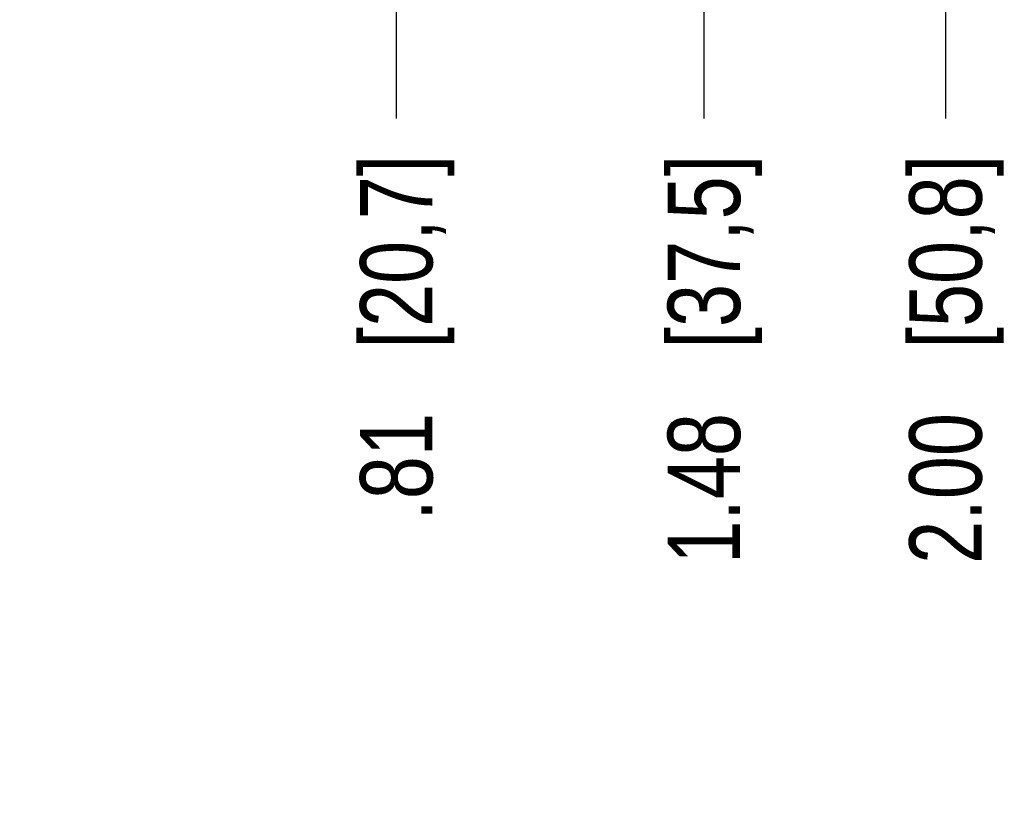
# Model space of a CAD drawing. Header units: inches. Extents: x 0 to 34, y 0 to 22.
# Tile 10 of 78: x 7.4 to 9.6, y 11 to 12.7. Entities that reach past the tile are written whole.
import ezdxf

# ---------------------------------------------------------------- set-up
doc = ezdxf.new("R2010")
doc.units = ezdxf.units.IN
doc.header["$LTSCALE"] = 1.87
doc.header["$MEASUREMENT"] = 0
doc.layers.get('0').update_dxf_attribs({"linetype": 'CONTINUOUS'})
doc.layers.add('DIMENSIONS', color=7, linetype='CONTINUOUS')
doc.styles.get("Standard").update_dxf_attribs({"font": 'txt', "width": 0.8})
doc.dimstyles.new('DIMSTYLE_1', dxfattribs={"dimtxt": 0.15625, "dimasz": 0.1875, "dimexe": 0.125, "dimexo": 0.0625, "dimgap": 0.09, "dimtad": 0, "dimtih": 1, "dimtoh": 1, "dimzin": 4, "dimdsep": 46, "dimtxsty": 'STANDARD', "dimblk": 'CLOSED', "dimblk1": 'CLOSED', "dimblk2": 'CLOSED', "dimcen": 0.09, "dimadec": 0, "dimazin": 0, "dimtfac": 1, "dimtofl": 0, "dimtmove": 0, "dimatfit": 3, "dimldrblk": 'CLOSED', "dimfxl": 1, "dimtolj": 1, "dimtzin": 4, "dimarcsym": 0})

# ---------------------------------------------------------------- blocks, each defined once
blk = doc.blocks.new('*D13')
at = {"layer": 'DIMENSIONS', "color": 2, "linetype": 'CONTINUOUS'}
blk.add_line((8.9049, 13.5909), (8.9049, 12.4602), dxfattribs=at)
at = {"layer": 'DIMENSIONS', "color": 2, "linetype": 'CONTINUOUS', "insert": (8.8268, 12.3821), "char_height": 0.15625, "width": 1.40625, "attachment_point": 3, "rotation": 90, "line_spacing_factor": 0.9}
blk.add_mtext('1.48{\\Ftxt.shx;\\W1.000000;\\H0.156250; }[37,5]', dxfattribs=at)
blk = doc.blocks.new('_CLOSED')
at = {"color": 0, "linetype": 'BYBLOCK'}
for p, q in [((0, 0), (-1, 0.167)), ((-1, 0.167), (-1, -0.167)), ((-1, -0.167), (0, 0)), ((-1, 0), (0, 0))]:
    blk.add_line(p, q, dxfattribs=at)
blk = doc.blocks.new('*D14')
at = {"layer": 'DIMENSIONS', "color": 2, "linetype": 'CONTINUOUS'}
blk.add_line((8.2409, 13.5126), (8.2409, 12.4602), dxfattribs=at)
at = {"layer": 'DIMENSIONS', "color": 2, "linetype": 'CONTINUOUS', "insert": (8.1628, 12.3821), "char_height": 0.15625, "width": 1.28125, "attachment_point": 3, "rotation": 90, "line_spacing_factor": 0.9}
blk.add_mtext('.81{\\Ftxt.shx;\\W1.000000;\\H0.156250; }[20,7]', dxfattribs=at)
blk = doc.blocks.new('*D22')
at = {"layer": 'DIMENSIONS', "color": 2, "linetype": 'CONTINUOUS'}
blk.add_line((9.4266, 14.382), (9.4266, 12.4602), dxfattribs=at)
at = {"layer": 'DIMENSIONS', "color": 2, "linetype": 'CONTINUOUS', "insert": (9.3484, 12.3821), "char_height": 0.15625, "width": 1.40625, "attachment_point": 3, "rotation": 90, "line_spacing_factor": 0.9}
blk.add_mtext('2.00{\\Ftxt.shx;\\W1.000000;\\H0.156250; }[50,8]', dxfattribs=at)

msp = doc.modelspace()

# ---------------------------------------------------------------- dimensions: what is measured, and where the dimension line sits
at = {"layer": 'DIMENSIONS', "color": 2, "linetype": 'CONTINUOUS'}
for feature_location, offset, origin, picture, middle in [((9.4266, 14.382), (0, -1.9218), (7.4279, 14.4445), '*D22', (9.4266, 11.679)), ((8.9049, 13.5909), (0, -1.1307), (7.4279, 13.6534), '*D13', (8.9049, 11.679)), ((8.2409, 13.5126), (0, -1.0524), (7.4279, 13.5751), '*D14', (8.2409, 11.7415))]:
    dim = msp.add_ordinate_dim(feature_location=feature_location, offset=offset, dtype=1, origin=origin, dimstyle='DIMSTYLE_1', override={"dimtad": 1, "dimtih": 0, "dimtoh": 0}, dxfattribs=at)
    dim.commit()
    dim.dimension.update_dxf_attribs({"geometry": picture, "text_midpoint": middle})

doc.saveas('drawing.dxf')
